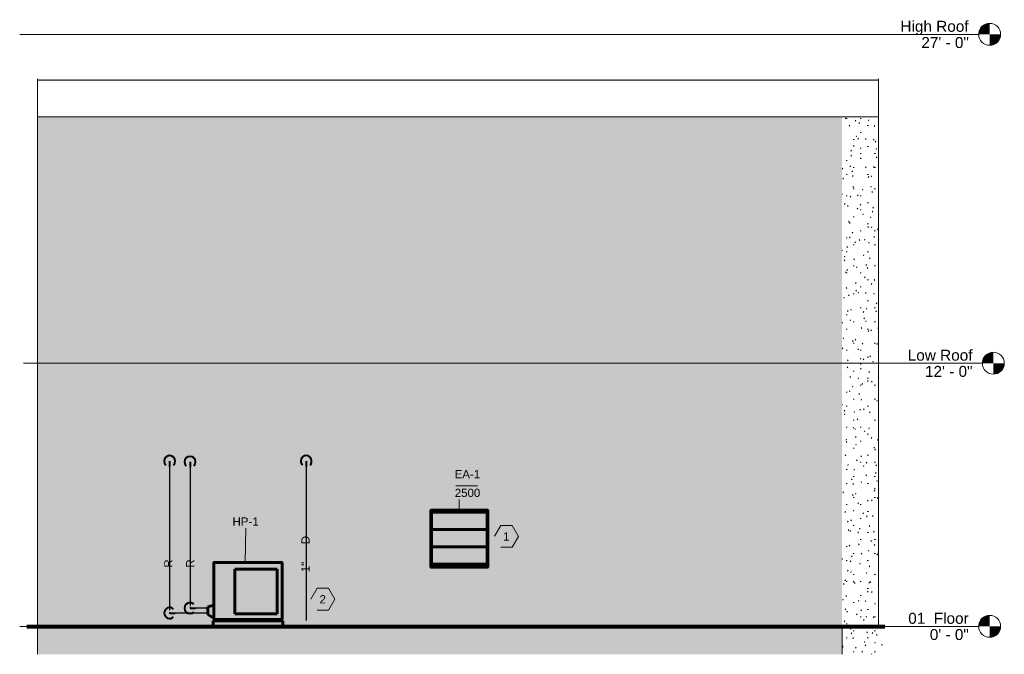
# Model space of a CAD drawing. Header units: inches. Extents: x -177 to 3070, y -211 to 332.
# Tile 4 of 4: x 2531 to 3070, y -15 to 332. Entities that reach past the tile are written whole.
import ezdxf

# ---------------------------------------------------------------- set-up
doc = ezdxf.new("R2010")
doc.units = ezdxf.units.IN
doc.header["$MEASUREMENT"] = 0
for name, color, linetype, lineweight in [('A-ANNO-NOTE', 131, 'Continuous', 9), ('A-FLOR-LEVL', 51, 'Continuous', 9), ('A-ROOF', 132, 'Continuous', 18), ('A-ROOF-PATT', 132, 'Continuous', 18), ('A-WALL-PATT', 111, 'Continuous', 60), ('C-TOPO', 7, 'Continuous', 9), ('L-SITE-WALL', 31, 'Continuous', 18), ('M-EQPM', 50, 'Continuous', 60), ('M-EQPM-IDEN', 50, 'Continuous', 9), ('M-HVAC-CDFF', 50, 'Continuous', 40), ('M-HVAC-CDFF-IDEN', 2, 'Continuous', 9), ('P-PIPE', 3, 'Continuous', 30), ('P-PIPE-IDEN', 2, 'Continuous', 9), ('S-FNDN', 32, 'Continuous', 18)]:
    doc.layers.add(name, color=color, linetype=linetype, lineweight=lineweight)
doc.styles.add('Arial', font='arial.ttf', dxfattribs={"height": 5.999999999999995})
doc.styles.add('Arial_1', font='arial.ttf', dxfattribs={"height": 4.499999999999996})
pattern_1 = [(0, (391.45, -60), (15.36, 3.84), [0.634, -10.886, 0.634, -10.886, -61.44]), (0, (391.45, -60), (15.36, 3.84), [-23.04, 0.634, -22.406, 0.634, -10.886, -26.88]), (0, (391.45, -60), (15.36, 3.84), [-57.6, 0.634, -7.046, 0.634, -18.566]), (120, (397.21, -58.08), (-11.00553755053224, 11.38215020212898), [0.6339999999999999, -10.886, 0.6339999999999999, -10.886, -61.43999999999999]), (120, (397.21, -58.08), (-11.00553755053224, 11.38215020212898), [-23.04, 0.6339999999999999, -22.406, 0.6339999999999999, -10.886, -26.88]), (120, (397.21, -58.08), (-11.00553755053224, 11.38215020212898), [-57.59999999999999, 0.6339999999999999, -7.045999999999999, 0.6339999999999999, -18.566]), (240, (399.13, -50.4), (-4.354462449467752, -15.22215020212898), [0.634, -10.886, 0.634, -10.886, -61.44]), (240, (399.13, -50.4), (-4.354462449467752, -15.22215020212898), [-23.04, 0.634, -22.406, 0.634, -10.886, -26.88]), (240, (399.13, -50.4), (-4.354462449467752, -15.22215020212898), [-57.6, 0.634, -7.046, 0.634, -18.566])]

# ---------------------------------------------------------------- blocks, each defined once
blk = doc.blocks.new('ANG M_I Facility_HOST_REVISED_07082024_rvt-5-HIGH BAY EXTERIOR NORTH MECHANICAL SECTION')
at = {"layer": 'A-ROOF-PATT', "lineweight": 9}
h = blk.add_hatch(dxfattribs=at)
h.set_pattern_fill('FP_6', color=10, style=0, pattern_type=2)
h.set_pattern_definition([(0, (391.45, 296.112), (15.36, 0.161), [0.634, -10.886, 0.634, -10.886, -61.44]), (0, (391.45, 296.112), (15.36, 0.161), [-23.04, 0.634, -22.406, 0.634, -10.886, -26.88]), (0, (391.45, 296.112), (15.36, 0.161), [-57.6, 0.634, -7.046, 0.634, -18.566]), (175.852, (397.21, 296.192), (-11.00537597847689, 0.476299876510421), [0.3179999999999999, -5.457, 0.3179999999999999, -5.457, -30.80099999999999]), (175.852, (397.21, 296.192), (-11.00537597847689, 0.476299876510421), [-11.55, 0.3179999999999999, -11.233, 0.3179999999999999, -5.457, -13.475]), (175.852, (397.21, 296.192), (-11.00537597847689, 0.476299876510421), [-28.87599999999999, 0.3179999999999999, -3.532, 0.3179999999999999, -9.307999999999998]), (184.148, (399.13, 296.514), (-4.354284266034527, -0.6376288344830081), [0.3179999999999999, -5.457, 0.3179999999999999, -5.457, -30.80099999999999]), (184.148, (399.13, 296.514), (-4.354284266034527, -0.6376288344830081), [-11.55, 0.3179999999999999, -11.233, 0.3179999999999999, -5.457, -13.475]), (184.148, (399.13, 296.514), (-4.354284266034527, -0.6376288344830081), [-28.87599999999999, 0.3179999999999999, -3.532, 0.3179999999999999, -9.307999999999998])])
h.paths.add_polyline_path([(623.0604985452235, 298.8726196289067), (623.0604985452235, 299.6380233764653), (163.0605595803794, 299.6380233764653), (163.0605595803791, 298.8726196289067)])
at = {"layer": 'A-WALL-PATT', "lineweight": 9}
h = blk.add_hatch(dxfattribs=at)
h.set_pattern_fill('FP_5', color=10, style=0, pattern_type=2)
h.set_pattern_definition(pattern_1)
h.paths.add_polyline_path([(163.0605744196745, -15.30865087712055), (603.0605744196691, -15.30865087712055), (603.0605744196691, 278.8550707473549), (163.0605744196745, 278.855070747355), (163.0605744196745, 1.70530256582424e-13)])
h = blk.add_hatch(dxfattribs=at)
h.set_pattern_fill('FP_5', color=10, style=0, pattern_type=2)
h.set_pattern_definition(pattern_1)
h.paths.add_polyline_path([(623.0605744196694, -8.355982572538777e-12), (623.0605744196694, 278.8550707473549), (603.0605744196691, 278.8550707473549), (603.0605744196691, -8.355982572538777e-12)])
at = {"layer": 'S-FNDN', "lineweight": 9}
h = blk.add_hatch(dxfattribs=at)
h.set_pattern_fill('FP_5', color=256, style=0, pattern_type=2)
h.set_pattern_definition(pattern_1)
h.paths.add_polyline_path([(626.4863458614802, -15.30865087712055), (626.4863458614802, -8.355982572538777e-12), (603.0605744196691, -8.355982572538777e-12), (603.0605744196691, -15.30865087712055)])
at = {"layer": 'A-ROOF', "color": 8}
for p, q in [((163.0605744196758, 298.8726295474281), (163.0605744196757, 299.6380410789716)), ((163.0605744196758, 278.8550707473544), (163.0605744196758, 298.8726295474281)), ((163.0605744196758, 298.8726295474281), (623.0605744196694, 298.8726295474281)), ((623.0605744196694, 299.6380410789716), (623.0605744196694, 298.8726295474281)), ((623.0605744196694, 298.8726295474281), (623.0605744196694, 278.8550707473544)), ((163.0605744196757, 279.6204822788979), (163.0605744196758, 278.8550707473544)), ((623.0605744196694, 278.8550707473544), (163.0605744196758, 278.8550707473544)), ((623.0605744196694, 278.8550707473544), (623.0605744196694, 279.6204822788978))]:
    blk.add_line(p, q, dxfattribs=at)
at = {"layer": 'C-TOPO', "color": 250, "lineweight": 80}
blk.add_line((157.2226859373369, 0), (626.4863458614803, 0), dxfattribs=at)
at = {"layer": 'C-TOPO', "color": 10}
blk.add_line((157.2226859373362, 1.70530256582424e-13), (626.4863458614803, 1.70530256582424e-13), dxfattribs=at)
at = {"layer": 'L-SITE-WALL', "color": 7}
for p, q in [((163.0605744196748, 278.8550707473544), (163.0605744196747, 279.620482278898)), ((603.0605744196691, 278.8550707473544), (163.0605744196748, 278.8550707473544)), ((163.0605744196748, 278.8550707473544), (163.0605744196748, 0)), ((623.0605744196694, 278.8550707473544), (603.0605744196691, 278.8550707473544)), ((623.0605744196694, 279.6204822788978), (623.0605744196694, 278.8550707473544)), ((623.0605744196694, 278.8550707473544), (623.0605744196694, -8.697043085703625e-12)), ((163.0605744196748, 0), (163.0605744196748, -15.30865087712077)), ((623.0605744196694, -8.705036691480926e-12), (603.0605744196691, -8.705036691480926e-12)), ((603.0605744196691, -15.30865087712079), (603.0605744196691, -8.705036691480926e-12))]:
    blk.add_line(p, q, dxfattribs=at)
at = {"layer": 'S-FNDN', "color": 7}
for p in [(626.4863458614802, -8.705036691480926e-12), (603.0605744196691, -15.30865087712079)]:
    blk.add_line(p, (603.0605744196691, -8.705036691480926e-12), dxfattribs=at)
blk = doc.blocks.new('Heat_Pump-Mini_Splits-Lennox-3PB_Series - 36000 Btu_h-3209565-HIGH BAY EXTERIOR NORTH MECHANICAL SECTION')
at = {"layer": 'M-EQPM'}
for p, q in [((259.5138064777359, 3.951771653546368), (259.5138064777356, 34.76476377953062)), ((259.5138064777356, 34.76476377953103), (259.513806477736, 3.951771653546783)), ((259.6388064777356, 34.88976377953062), (296.6722710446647, 34.889763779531)), ((296.6722710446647, 34.88976377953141), (259.6388064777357, 34.88976377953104)), ((296.7972710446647, 34.764763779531), (296.797271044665, 3.951771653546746)), ((296.7972710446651, 3.951771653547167), (296.7972710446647, 34.76476377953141)), ((270.9114442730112, 31.3858267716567), (294.0610505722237, 31.38582677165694)), ((270.9114442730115, 6.81889763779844), (270.9114442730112, 31.3858267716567)), ((270.9114442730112, 31.38582677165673), (270.9114442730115, 6.818897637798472)), ((294.0610505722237, 31.38582677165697), (270.9114442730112, 31.38582677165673)), ((294.0610505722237, 31.38582677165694), (294.061050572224, 6.81889763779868)), ((294.061050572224, 6.818897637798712), (294.0610505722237, 31.38582677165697)), ((259.5138064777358, 11.54330708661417), (256.1279797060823, 10.67716535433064)), ((256.1279797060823, 10.67716535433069), (259.5138064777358, 11.54330708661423)), ((259.513806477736, 4.417322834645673), (259.5138064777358, 11.54330708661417)), ((259.5138064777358, 11.54330708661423), (259.513806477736, 4.41732283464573)), ((256.1279797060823, 10.67716535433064), (256.1279797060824, 6.464566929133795)), ((256.1279797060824, 6.464566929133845), (256.1279797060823, 10.67716535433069)), ((259.513806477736, 4.417322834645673), (256.1279797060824, 6.464566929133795)), ((259.513806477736, 4.41732283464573), (256.1279797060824, 6.464566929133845)), ((294.061050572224, 6.81889763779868), (270.9114442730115, 6.81889763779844)), ((270.9114442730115, 6.818897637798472), (294.061050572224, 6.818897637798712)), ((259.1555387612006, 2.999999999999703), (297.1555387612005, 2.999999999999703)), ((297.1555387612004, 2.999999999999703), (259.1555387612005, 2.999999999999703)), ((259.1555387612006, 2.999999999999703), (259.1555387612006, -2.954303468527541e-13)), ((259.1555387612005, -2.954303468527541e-13), (259.1555387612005, 2.999999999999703)), ((296.672271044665, 3.826771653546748), (259.6388064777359, 3.826771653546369)), ((259.638806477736, 3.826771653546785), (296.672271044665, 3.826771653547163)), ((263.4704993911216, 3.826771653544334), (263.4704993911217, 2.999999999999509)), ((263.5954993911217, 3.826771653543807), (263.4704993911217, 3.826771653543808)), ((263.4704993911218, 3.826771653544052), (263.5954993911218, 3.826771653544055)), ((263.5954993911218, 2.999999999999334), (263.4704993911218, 2.999999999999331)), ((263.4704993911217, 2.999999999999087), (263.5954993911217, 2.999999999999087)), ((263.5954993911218, 3.826771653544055), (266.2195151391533, 3.826771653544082)), ((266.2195151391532, 3.826771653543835), (263.5954993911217, 3.826771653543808)), ((263.5954993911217, 2.999999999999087), (266.2195151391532, 2.999999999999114)), ((266.2195151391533, 2.999999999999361), (263.5954993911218, 2.999999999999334)), ((264.6712867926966, 3.826771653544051), (265.1437277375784, 3.826771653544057)), ((265.1437277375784, 3.826771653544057), (264.6712867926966, 3.826771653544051)), ((264.6712867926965, 3.826771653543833), (265.1437277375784, 3.826771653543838)), ((265.1437277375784, 3.826771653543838), (264.6712867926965, 3.826771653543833)), ((265.1437277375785, 2.999999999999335), (264.6712867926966, 2.99999999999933)), ((264.6712867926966, 2.99999999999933), (265.1437277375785, 2.999999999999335)), ((265.1437277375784, 2.999999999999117), (264.6712867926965, 2.999999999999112)), ((264.6712867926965, 2.999999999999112), (265.1437277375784, 2.999999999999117)), ((266.2195151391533, 3.826771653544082), (266.3445151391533, 3.826771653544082)), ((266.3445151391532, 3.826771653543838), (266.2195151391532, 3.826771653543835)), ((266.2195151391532, 2.999999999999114), (266.3445151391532, 2.999999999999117)), ((266.3445151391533, 2.999999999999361), (266.2195151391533, 2.999999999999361)), ((266.3445151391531, 2.999999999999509), (266.3445151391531, 3.826771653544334)), ((289.9665623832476, 3.826771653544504), (289.9665623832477, 2.99999999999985)), ((290.0915623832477, 3.82677165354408), (289.9665623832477, 3.826771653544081)), ((289.9665623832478, 3.826771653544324), (290.0915623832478, 3.826771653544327)), ((290.0915623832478, 2.999999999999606), (289.9665623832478, 2.999999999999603)), ((289.9665623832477, 2.999999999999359), (290.0915623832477, 2.999999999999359)), ((290.0915623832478, 3.826771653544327), (292.7155781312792, 3.826771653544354)), ((292.7155781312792, 3.826771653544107), (290.0915623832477, 3.826771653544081)), ((290.0915623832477, 2.999999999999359), (292.7155781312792, 2.999999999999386)), ((292.7155781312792, 2.999999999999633), (290.0915623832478, 2.999999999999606)), ((291.1673497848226, 3.826771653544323), (291.6397907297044, 3.826771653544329)), ((291.6397907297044, 3.826771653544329), (291.1673497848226, 3.826771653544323)), ((291.1673497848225, 3.826771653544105), (291.6397907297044, 3.82677165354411)), ((291.6397907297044, 3.82677165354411), (291.1673497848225, 3.826771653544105)), ((291.6397907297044, 2.999999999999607), (291.1673497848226, 2.999999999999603)), ((291.1673497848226, 2.999999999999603), (291.6397907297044, 2.999999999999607)), ((291.6397907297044, 2.999999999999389), (291.1673497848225, 2.999999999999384)), ((291.1673497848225, 2.999999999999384), (291.6397907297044, 2.999999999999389)), ((292.7155781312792, 3.826771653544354), (292.8405781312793, 3.826771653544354)), ((292.8405781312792, 3.82677165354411), (292.7155781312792, 3.826771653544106)), ((292.7155781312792, 2.999999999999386), (292.8405781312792, 2.999999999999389)), ((292.8405781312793, 2.999999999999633), (292.7155781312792, 2.999999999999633)), ((292.8405781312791, 2.99999999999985), (292.8405781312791, 3.826771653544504)), ((297.1555387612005, -2.954303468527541e-13), (297.1555387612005, 2.999999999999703)), ((297.1555387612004, -2.954303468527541e-13), (297.1555387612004, 2.999999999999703)), ((259.1555387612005, -2.953827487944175e-13), (297.1555387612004, -2.953827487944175e-13)), ((297.1555387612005, -2.953827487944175e-13), (259.1555387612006, -2.953827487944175e-13))]:
    blk.add_line(p, q, dxfattribs=at)
for centre, radius, start, end in [((259.6388064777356, 34.76476377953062), 0.1249999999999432, 90, 180), ((259.6388064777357, 34.76476377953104), 0.125, 90, 180), ((296.6722710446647, 34.76476377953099), 0.125, 0, 90), ((296.6722710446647, 34.76476377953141), 0.125, 0, 90), ((259.6388064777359, 3.951771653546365), 0.1250000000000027, 180.0000000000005, 270.0000000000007), ((259.638806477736, 3.951771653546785), 0.1250000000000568, 180, 269.9999999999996), ((296.672271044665, 3.951771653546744), 0.1250000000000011, 270.0000000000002, 5.088887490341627e-13), ((296.672271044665, 3.951771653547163), 0.1250000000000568, 269.9999999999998, 1.23813030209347e-12)]:
    blk.add_arc(centre, radius, start, end, dxfattribs=at)
blk = doc.blocks.new('Elbow - Generic - Standard-2913973-HIGH BAY EXTERIOR NORTH MECHANICAL SECTION')
at = {"layer": 'P-PIPE'}
blk.add_line((246.4805467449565, 90.0314960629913), (246.4805467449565, 89.4064960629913), dxfattribs=at)
blk = doc.blocks.new('Elbow - Generic - Standard-V6-HIGH BAY EXTERIOR NORTH MECHANICAL SECTION')
at = {"layer": 'P-PIPE'}
blk.add_line((246.4805467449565, 10.59350393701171), (246.4805467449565, 9.968503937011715), dxfattribs=at)
blk = doc.blocks.new('Elbow - Generic - Standard-2913924-HIGH BAY EXTERIOR NORTH MECHANICAL SECTION')
at = {"layer": 'P-PIPE'}
blk.add_line((235.2994443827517, 90.42519685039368), (235.2994443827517, 89.92519685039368), dxfattribs=at)
blk = doc.blocks.new('Elbow - Generic - Standard-V7-HIGH BAY EXTERIOR NORTH MECHANICAL SECTION')
at = {"layer": 'P-PIPE'}
blk.add_line((235.2994443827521, 7.79133858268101), (235.2994443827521, 7.291338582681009), dxfattribs=at)
blk = doc.blocks.new('Louver - Storm Resistant - Standard-3256082-HIGH BAY EXTERIOR NORTH MECHANICAL SECTION')
at = {"layer": 'M-HVAC-CDFF'}
for p, q in [((409.4965078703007, 63.74999999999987), (377.9965078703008, 63.74999999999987)), ((377.9965078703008, 63.74999999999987), (377.9965078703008, 32.2499999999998)), ((377.9965078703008, 32.2499999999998), (377.9965078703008, 63.74999999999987)), ((377.9965078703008, 63.74999999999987), (409.4965078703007, 63.74999999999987)), ((408.8715078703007, 63.12499999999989), (378.6215078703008, 63.12499999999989)), ((378.6215078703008, 63.12499999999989), (378.6215078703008, 32.87499999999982)), ((378.7465078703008, 32.99999999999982), (378.7465078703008, 62.99999999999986)), ((378.7465078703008, 62.99999999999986), (408.7465078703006, 62.99999999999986)), ((378.7465078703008, 32.99999999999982), (378.7465078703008, 62.99999999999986)), ((378.7465078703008, 62.99999999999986), (408.7465078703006, 62.99999999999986)), ((408.7465078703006, 62.99999999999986), (378.7465078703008, 62.99999999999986)), ((378.7465078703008, 62.99999999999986), (378.7465078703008, 32.99999999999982)), ((378.7465078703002, 62.15625000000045), (378.7465078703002, 62.75000000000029)), ((378.7465078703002, 62.75000000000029), (378.7465078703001, 62.50551193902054)), ((408.7465078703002, 62.75000000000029), (378.7465078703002, 62.75000000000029)), ((378.7465078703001, 62.47788820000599), (378.7465078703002, 62.71176844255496)), ((378.7465078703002, 62.71176844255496), (378.7465078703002, 62.12500000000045)), ((408.7465078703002, 62.71176844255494), (378.7465078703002, 62.71176844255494)), ((378.7465078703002, 62.37500000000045), (378.7465078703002, 62.15625000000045)), ((378.7465078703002, 62.12500000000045), (378.7465078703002, 62.37500000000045)), ((378.7465078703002, 62.37500000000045), (408.7465078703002, 62.37500000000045)), ((408.7465078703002, 62.37500000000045), (378.7465078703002, 62.37500000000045)), ((408.7465078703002, 62.15625000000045), (378.7465078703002, 62.15625000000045)), ((408.7465078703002, 62.15625000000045), (378.7465078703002, 62.15625000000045)), ((408.7465078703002, 62.12500000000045), (378.7465078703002, 62.12500000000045)), ((408.7465078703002, 62.12500000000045), (378.7465078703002, 62.12500000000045)), ((408.7465078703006, 62.99999999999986), (408.7465078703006, 32.99999999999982)), ((408.7465078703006, 62.99999999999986), (408.7465078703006, 32.99999999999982)), ((408.7465078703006, 32.99999999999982), (408.7465078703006, 62.99999999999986)), ((408.7465078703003, 62.50551193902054), (408.7465078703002, 62.75000000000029)), ((408.7465078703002, 62.75000000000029), (408.7465078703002, 62.15625000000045)), ((408.7465078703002, 62.12500000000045), (408.7465078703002, 62.71176844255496)), ((408.7465078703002, 62.71176844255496), (408.7465078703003, 62.47788820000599)), ((408.7465078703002, 62.37500000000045), (408.7465078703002, 62.12500000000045)), ((408.7465078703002, 62.15625000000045), (408.7465078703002, 62.37500000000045)), ((408.8715078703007, 32.87499999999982), (408.8715078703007, 63.12499999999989)), ((409.4965078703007, 32.2499999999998), (409.4965078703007, 63.74999999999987)), ((409.4965078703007, 63.74999999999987), (409.4965078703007, 32.2499999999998)), ((378.7465078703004, 52.65625000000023), (378.7465078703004, 53.25000000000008)), ((378.7465078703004, 53.25000000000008), (378.7465078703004, 53.00551193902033)), ((408.7465078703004, 53.25000000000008), (378.7465078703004, 53.25000000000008)), ((378.7465078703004, 52.97788820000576), (378.7465078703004, 53.21176844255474)), ((378.7465078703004, 53.21176844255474), (378.7465078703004, 52.62500000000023)), ((408.7465078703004, 53.21176844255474), (378.7465078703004, 53.21176844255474)), ((378.7465078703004, 52.87500000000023), (378.7465078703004, 52.65625000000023)), ((378.7465078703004, 52.62500000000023), (378.7465078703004, 52.87500000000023)), ((378.7465078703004, 52.87500000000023), (408.7465078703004, 52.87500000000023)), ((408.7465078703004, 52.87500000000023), (378.7465078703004, 52.87500000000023)), ((408.7465078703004, 52.65625000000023), (378.7465078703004, 52.65625000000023)), ((408.7465078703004, 52.65625000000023), (378.7465078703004, 52.65625000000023)), ((408.7465078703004, 52.62500000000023), (378.7465078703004, 52.62500000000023)), ((408.7465078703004, 52.62500000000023), (378.7465078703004, 52.62500000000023)), ((408.7465078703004, 53.00551193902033), (408.7465078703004, 53.25000000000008)), ((408.7465078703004, 53.25000000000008), (408.7465078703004, 52.65625000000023)), ((408.7465078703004, 52.62500000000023), (408.7465078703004, 53.21176844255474)), ((408.7465078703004, 53.21176844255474), (408.7465078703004, 52.97788820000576)), ((408.7465078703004, 52.87500000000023), (408.7465078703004, 52.62500000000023)), ((408.7465078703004, 52.65625000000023), (408.7465078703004, 52.87500000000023)), ((378.7465078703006, 43.15625000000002), (378.7465078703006, 43.74999999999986)), ((378.7465078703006, 43.74999999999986), (378.7465078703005, 43.50551193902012)), ((408.7465078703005, 43.74999999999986), (378.7465078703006, 43.74999999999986)), ((378.7465078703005, 43.47788820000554), (378.7465078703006, 43.71176844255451)), ((378.7465078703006, 43.71176844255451), (378.7465078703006, 43.12500000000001)), ((408.7465078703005, 43.71176844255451), (378.7465078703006, 43.71176844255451)), ((378.7465078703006, 43.37500000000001), (378.7465078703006, 43.15625000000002)), ((378.7465078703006, 43.12500000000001), (378.7465078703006, 43.37500000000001)), ((378.7465078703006, 43.37500000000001), (408.7465078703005, 43.37500000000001)), ((408.7465078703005, 43.37500000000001), (378.7465078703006, 43.37500000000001)), ((408.7465078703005, 43.15625000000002), (378.7465078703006, 43.15625000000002)), ((408.7465078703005, 43.15625000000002), (378.7465078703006, 43.15625000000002)), ((408.7465078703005, 43.12500000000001), (378.7465078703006, 43.12500000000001)), ((408.7465078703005, 43.12500000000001), (378.7465078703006, 43.12500000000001)), ((408.7465078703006, 43.50551193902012), (408.7465078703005, 43.74999999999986)), ((408.7465078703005, 43.74999999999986), (408.7465078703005, 43.15625000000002)), ((408.7465078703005, 43.12500000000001), (408.7465078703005, 43.71176844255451)), ((408.7465078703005, 43.71176844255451), (408.7465078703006, 43.47788820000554)), ((408.7465078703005, 43.37500000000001), (408.7465078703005, 43.12500000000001)), ((408.7465078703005, 43.15625000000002), (408.7465078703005, 43.37500000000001)), ((378.6215078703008, 32.87499999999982), (408.8715078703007, 32.87499999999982)), ((378.7465078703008, 33.6562499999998), (378.7465078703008, 34.24999999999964)), ((378.7465078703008, 34.24999999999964), (378.7465078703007, 34.0055119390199)), ((408.7465078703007, 34.24999999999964), (378.7465078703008, 34.24999999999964)), ((378.7465078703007, 33.97788820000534), (378.7465078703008, 34.21176844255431)), ((378.7465078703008, 34.21176844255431), (378.7465078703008, 33.62499999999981)), ((408.7465078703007, 34.2117684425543), (378.7465078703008, 34.2117684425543)), ((378.7465078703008, 33.87499999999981), (378.7465078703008, 33.6562499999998)), ((378.7465078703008, 33.62499999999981), (378.7465078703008, 33.87499999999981)), ((378.7465078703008, 33.87499999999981), (408.7465078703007, 33.87499999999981)), ((408.7465078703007, 33.87499999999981), (378.7465078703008, 33.87499999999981)), ((408.7465078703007, 33.6562499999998), (378.7465078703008, 33.6562499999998)), ((408.7465078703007, 33.6562499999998), (378.7465078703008, 33.6562499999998)), ((408.7465078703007, 33.62499999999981), (378.7465078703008, 33.62499999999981)), ((408.7465078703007, 33.62499999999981), (378.7465078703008, 33.62499999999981)), ((408.7465078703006, 32.99999999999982), (378.7465078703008, 32.99999999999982)), ((408.7465078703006, 32.99999999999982), (378.7465078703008, 32.99999999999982)), ((378.7465078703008, 32.99999999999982), (408.7465078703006, 32.99999999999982)), ((408.7465078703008, 34.0055119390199), (408.7465078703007, 34.24999999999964)), ((408.7465078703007, 34.24999999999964), (408.7465078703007, 33.6562499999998)), ((408.7465078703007, 33.62499999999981), (408.7465078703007, 34.21176844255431)), ((408.7465078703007, 34.21176844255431), (408.7465078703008, 33.97788820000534)), ((408.7465078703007, 33.87499999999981), (408.7465078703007, 33.62499999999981)), ((408.7465078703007, 33.6562499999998), (408.7465078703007, 33.87499999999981)), ((377.9965078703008, 32.2499999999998), (409.4965078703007, 32.2499999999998)), ((409.4965078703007, 32.2499999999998), (377.9965078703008, 32.2499999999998))]:
    blk.add_line(p, q, dxfattribs=at)
blk = doc.blocks.new('Elbow - Welded - Generic - Standard-2487178-HIGH BAY EXTERIOR NORTH MECHANICAL SECTION')
at = {"layer": 'P-PIPE', "color": 140}
blk.add_line((309.9923577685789, 90.42519685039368), (309.9923577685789, 89.44094488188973), dxfattribs=at)
blk = doc.blocks.new('Level - Level Head - Circle-50818-HIGH BAY EXTERIOR NORTH MECHANICAL SECTION')
at = {"layer": 'A-FLOR-LEVL'}
h = blk.add_hatch(color=256, dxfattribs=at)
edge = h.paths.add_edge_path()
edge.add_line((683.8321570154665, -1.417589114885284e-13), (677.8321570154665, -1.417589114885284e-13))
edge.add_arc((683.8321570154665, -1.602441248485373e-13), 5.999999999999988, 90.00000000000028, 180.0000000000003, ccw=False)
edge.add_line((683.8321570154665, 5.999999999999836), (683.8321570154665, -1.4210854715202e-13))
h = blk.add_hatch(color=256, dxfattribs=at)
edge = h.paths.add_edge_path()
edge.add_line((683.8321570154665, -6.000000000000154), (683.8321570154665, -1.865174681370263e-13))
edge.add_line((683.8321570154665, -1.868505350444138e-13), (689.8321570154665, -1.868505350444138e-13))
edge.add_arc((683.8321570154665, -1.598721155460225e-13), 5.999999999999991, 269.99999999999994, 359.9999999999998, ccw=False)
blk.add_circle((683.8321570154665, -1.598721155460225e-13), 6, dxfattribs=at)
blk = doc.blocks.new('Diffuser Tag - Diffuser Tag-3186226-HIGH BAY EXTERIOR NORTH MECHANICAL SECTION')
at = {"layer": 'M-HVAC-CDFF-IDEN'}
blk.add_line((403.7600751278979, 76.87375686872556), (391.7600751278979, 76.87375686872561), dxfattribs=at)
blk = doc.blocks.new('03_Generic Annotation_Hexagon - 03_Generic Annotation_Hexagon-3123008-HIGH BAY EXTERIOR NORTH MECHANICAL SECTION')
at = {"layer": 'A-ANNO-NOTE'}
for p, q in [((316.0320481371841, 20.83150799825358), (312.6035161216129, 14.89311635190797)), ((322.268599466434, 20.83150799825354), (316.0320481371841, 20.83150799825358)), ((325.7116346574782, 14.86799611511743), (322.268599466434, 20.83150799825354)), ((322.2685994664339, 8.904484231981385), (325.7116346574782, 14.86799611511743)), ((316.0610544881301, 8.904484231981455), (322.2685994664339, 8.904484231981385))]:
    blk.add_line(p, q, dxfattribs=at)

msp = doc.modelspace()

# ---------------------------------------------------------------- linework, layer by layer
at = {"layer": 'A-FLOR-LEVL'}
for p, q in [((2531.446262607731, 323.9999999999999), (3055.980458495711, 323.9999999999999)), ((2533.446262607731, 144), (3057.980458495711, 144)), ((2531.446262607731, -1.49213974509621e-13), (3055.980458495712, -1.49213974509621e-13))]:
    msp.add_line(p, q, dxfattribs=at)
at = {"layer": 'M-EQPM-IDEN'}
msp.add_line((2654.790060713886, 34.88976377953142), (2655.162657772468, 53.72169709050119), dxfattribs=at)
at = {"layer": 'M-HVAC-CDFF-IDEN'}
msp.add_line((2771.894809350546, 63.74999999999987), (2771.894809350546, 69.43160223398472), dxfattribs=at)
at = {"layer": 'P-PIPE', "lineweight": 40}
for p, q in [((2613.447745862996, 90.425196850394), (2613.447745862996, 87.425196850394)), ((2624.628848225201, 90.03149606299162), (2624.628848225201, 87.03149606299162)), ((2613.447745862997, 7.291338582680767), (2616.447745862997, 7.291338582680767)), ((2624.628848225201, 9.968503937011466), (2627.628848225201, 9.968503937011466))]:
    msp.add_line(p, q, dxfattribs=at)
at = {"layer": 'P-PIPE'}
for p, q in [((2613.447745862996, 87.425196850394), (2613.447745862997, 8.791338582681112)), ((2624.628848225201, 87.03149606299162), (2624.628848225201, 11.46850393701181)), ((2635.14242291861, 7.291338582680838), (2616.447745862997, 7.291338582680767)), ((2635.14242291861, 9.968503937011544), (2627.628848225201, 9.968503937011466))]:
    msp.add_line(p, q, dxfattribs=at)
at = {"layer": 'P-PIPE', "color": 150, "lineweight": 40}
msp.add_line((2688.140659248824, 90.425196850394), (2688.140659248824, 87.425196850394), dxfattribs=at)
at = {"layer": 'P-PIPE', "color": 140}
msp.add_line((2688.140659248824, 87.425196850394), (2688.140659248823, 3.14173228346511), dxfattribs=at)
at = {"layer": 'P-PIPE', "lineweight": 40}
for centre, radius, start, end in [((2613.447745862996, 90.425196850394), 2.999999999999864, 315.0000000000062, 224.9999999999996), ((2624.628848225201, 90.03149606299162), 2.999999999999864, 315.0000000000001, 224.9999999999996), ((2624.628848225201, 9.968503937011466), 3.000000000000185, 45.00000000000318, 315.0000000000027), ((2613.447745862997, 7.291338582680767), 3.000000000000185, 44.99999999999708, 315.0000000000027)]:
    msp.add_arc(centre, radius, start, end, dxfattribs=at)
at = {"layer": 'P-PIPE', "color": 150, "lineweight": 40}
msp.add_arc((2688.140659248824, 90.425196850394), 3.000000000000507, 314.9999999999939, 224.9999999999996, dxfattribs=at)

# ---------------------------------------------------------------- block references
at = {"color": 170, "lineweight": 5}
msp.add_blockref('ANG M_I Facility_HOST_REVISED_07082024_rvt-5-HIGH BAY EXTERIOR NORTH MECHANICAL SECTION', (2378.148301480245, 0), dxfattribs=at)
at = {"layer": 'A-ANNO-NOTE'}
for p in [(2478.507172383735, 34.38733735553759), (2378.148301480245, 0)]:
    msp.add_blockref('03_Generic Annotation_Hexagon - 03_Generic Annotation_Hexagon-3123008-HIGH BAY EXTERIOR NORTH MECHANICAL SECTION', p, dxfattribs=at)
at = {"layer": 'A-FLOR-LEVL'}
for p in [(2378.148301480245, 323.9999999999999), (2380.148301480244, 144.0000000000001), (2378.148301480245, 0)]:
    msp.add_blockref('Level - Level Head - Circle-50818-HIGH BAY EXTERIOR NORTH MECHANICAL SECTION', p, dxfattribs=at)
at = {"layer": 'M-EQPM'}
msp.add_blockref('Heat_Pump-Mini_Splits-Lennox-3PB_Series - 36000 Btu_h-3209565-HIGH BAY EXTERIOR NORTH MECHANICAL SECTION', (2378.148301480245, 0), dxfattribs=at)
at = {"layer": 'M-HVAC-CDFF'}
msp.add_blockref('Louver - Storm Resistant - Standard-3256082-HIGH BAY EXTERIOR NORTH MECHANICAL SECTION', (2378.148301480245, 0), dxfattribs=at)
at = {"layer": 'M-HVAC-CDFF-IDEN'}
msp.add_blockref('Diffuser Tag - Diffuser Tag-3186226-HIGH BAY EXTERIOR NORTH MECHANICAL SECTION', (2378.148301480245, 0), dxfattribs=at)
at = {"layer": 'P-PIPE'}
for name in ['Elbow - Generic - Standard-2913924-HIGH BAY EXTERIOR NORTH MECHANICAL SECTION', 'Elbow - Generic - Standard-2913973-HIGH BAY EXTERIOR NORTH MECHANICAL SECTION', 'Elbow - Generic - Standard-V7-HIGH BAY EXTERIOR NORTH MECHANICAL SECTION', 'Elbow - Generic - Standard-V6-HIGH BAY EXTERIOR NORTH MECHANICAL SECTION']:
    msp.add_blockref(name, (2378.148301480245, 0), dxfattribs=at)
at = {"layer": 'P-PIPE', "color": 140}
msp.add_blockref('Elbow - Welded - Generic - Standard-2487178-HIGH BAY EXTERIOR NORTH MECHANICAL SECTION', (2378.148301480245, 0), dxfattribs=at)
at = {"layer": 'P-PIPE', "rotation": 90}
for name, p in [('Elbow - Generic - Standard-2913924-HIGH BAY EXTERIOR NORTH MECHANICAL SECTION', (2703.872942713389, -228.0081058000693)), ('Elbow - Generic - Standard-2913973-HIGH BAY EXTERIOR NORTH MECHANICAL SECTION', (2714.660344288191, -236.5120428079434))]:
    msp.add_blockref(name, p, dxfattribs=at)

# ---------------------------------------------------------------- texts
at = {"layer": 'A-ANNO-NOTE', "char_height": 4.499999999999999, "width": 4.241999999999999, "attachment_point": 1, "style": 'Arial_1'}
for s, insert in [('1', (2795.805345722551, 51.44288136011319)), ('2', (2695.44647481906, 17.05554400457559))]:
    msp.add_mtext(s, dxfattribs=dict(at, insert=insert))
at = {"layer": 'A-FLOR-LEVL', "char_height": 5.999999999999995, "attachment_point": 1, "style": 'Arial'}
for s, insert, width in [('High Roof', (3013.171502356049, 331.4005886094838), 44.99549999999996), ('27\' - 0"', (3024.596195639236, 322.5194115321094), 31.51199999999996), ('Low Roof', (3017.174651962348, 151.400588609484), 42.57149999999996), ('12\' - 0"', (3026.596195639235, 142.5194115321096), 31.51199999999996), ('01_Floor', (3017.423470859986, 7.400588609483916), 39.84449999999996), ('0\' - 0"', (3029.226116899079, -1.480588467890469), 25.90649999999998)]:
    msp.add_mtext(s, dxfattribs=dict(at, insert=insert, width=width))
at = {"layer": 'M-EQPM-IDEN', "insert": (2647.849271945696, 59.60339000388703), "char_height": 4.499999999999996, "width": 17.57399999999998, "attachment_point": 1, "style": 'Arial_1'}
msp.add_mtext('HP-1', dxfattribs=at)
at = {"layer": 'M-HVAC-CDFF-IDEN', "char_height": 4.499999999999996, "attachment_point": 1, "style": 'Arial_1'}
for s, insert, width in [('EA-1', (2769.331801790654, 85.56170002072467), 17.11949999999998), ('2500', (2769.38849470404, 75.31329514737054), 16.96799999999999)]:
    msp.add_mtext(s, dxfattribs=dict(at, insert=insert, width=width))
at = {"layer": 'P-PIPE-IDEN', "char_height": 4.499999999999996, "attachment_point": 1, "rotation": 90, "style": 'Arial_1'}
for s, insert, width in [('D', (2685.514277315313, 44.94710116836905), 5.605499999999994), ('R', (2610.482800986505, 32.10526195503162), 5.605499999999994), ('R', (2622.468315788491, 32.10526195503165), 5.605499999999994), ('1"', (2685.514277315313, 29.62281435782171), 6.968999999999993)]:
    msp.add_mtext(s, dxfattribs=dict(at, insert=insert, width=width))

doc.saveas('drawing.dxf')
